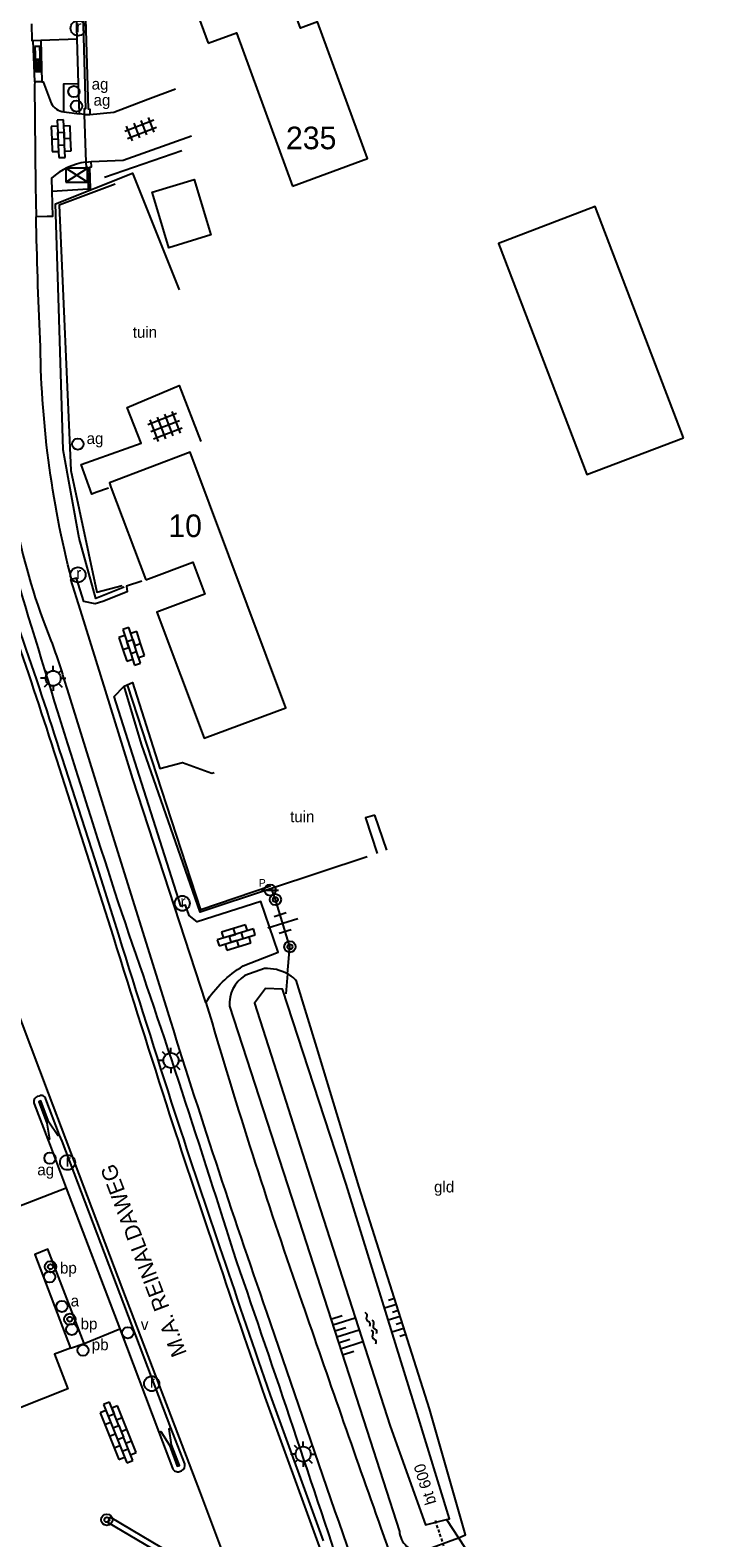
# Model space of a CAD drawing. Header units: metres. Extents: x 121538 to 126242, y 445257 to 454505.
# Tile 7 of 83: x 125879 to 125932, y 446326 to 446446. Entities that reach past the tile are written whole.
import ezdxf
from ezdxf.enums import TextEntityAlignment as Align

# ---------------------------------------------------------------- set-up
doc = ezdxf.new("R2010")
doc.units = ezdxf.units.M
doc.linetypes.add('STIPPELFIJN', pattern=[0.375, 0.25, -0.125])
for name, color, linetype in [('B01_D', 8, 'Continuous'), ('B01_F', 8, 'Continuous'), ('SYMBD02', 8, 'Continuous'), ('SYMBD03', 8, 'Continuous'), ('SYMBD04', 8, 'Continuous'), ('SYMBD05', 8, 'Continuous'), ('TEK-D05', 8, 'Continuous'), ('TEK-D06', 8, 'Continuous'), ('TEK-D20', 7, 'Continuous'), ('TER-D03S', 8, 'Continuous'), ('TER-T01', 8, 'Continuous'), ('TER-T02', 8, 'RASTER'), ('TER-T03', 8, 'Continuous'), ('TER-T04', 8, 'HAAG'), ('TER-T09', 8, 'Continuous'), ('TOPOT14', 8, 'Continuous'), ('TOPOT18', 8, 'STIPPELFIJN'), ('TOPOT21', 8, 'Continuous'), ('TOPOT22', 8, 'Continuous'), ('TOPOT23', 8, 'Continuous'), ('TOPOT24', 8, 'Continuous'), ('TOPOT31', 8, 'Continuous'), ('WAT-T00', 8, 'Continuous'), ('WEG-T01', 8, 'Continuous'), ('WEG-T21', 8, 'Continuous'), ('Z02', 8, 'Continuous')]:
    doc.layers.add(name, color=color, linetype=linetype)
doc.styles.add('ISO', font='provutr.shx')
doc.linetypes.add('HAAG', pattern='A,0.25,-0.25,[151,BLOK.SHX,S=0.25,R=0,X=0,Y=0],-0.25,0.25', length=1)
doc.linetypes.add('RASTER', pattern='A,0.25,-0.25,[150,BLOK.SHX,S=0.25,R=0,X=0,Y=0],-0.25,0.25', length=1)

# ---------------------------------------------------------------- blocks, each defined once
blk = doc.blocks.new('tegels-m')
for p, q in [((-0.31, -1.23), (-0.31, 1.25)), ((0.31, -1.23), (0.31, 1.25)), ((0.62, 0.94), (-0.62, 0.94)), ((0.62, 0.31), (-0.62, 0.31)), ((0.62, -0.31), (-0.62, -0.31)), ((0.62, -0.94), (-0.62, -0.94))]:
    blk.add_line(p, q)
blk = doc.blocks.new('DRHEK')
at = {"linetype": 'Continuous'}
for p, q in [((1.25, 0), (-1.25, 0)), ((-0.5, 0.7), (0.5, 0.7)), ((-0.5, -0.7), (0.5, -0.7))]:
    blk.add_line(p, q, dxfattribs=at)
blk = doc.blocks.new('talud')
for p, q in [((0, 0.75), (0.5, 0.75)), ((0, 0.5), (1, 0.5)), ((0, 0.25), (0.5, 0.25)), ((0, 0), (1, 0)), ((0, -0.25), (0.5, -0.25)), ((0, -0.5), (1, -0.5)), ((0, -0.75), (0.5, -0.75))]:
    blk.add_line(p, q)
blk = doc.blocks.new('tegels-l')
for p, q in [((-0.62, -1.22), (-0.62, 1.22)), ((0, -1.22), (0, 1.22)), ((0.62, -1.22), (0.62, 1.22)), ((0.92, 0.95), (-0.92, 0.95)), ((0.92, 0.32), (-0.92, 0.32)), ((0.92, -0.3), (-0.92, -0.3)), ((0.92, -0.93), (-0.92, -0.93))]:
    blk.add_line(p, q)
blk = doc.blocks.new('water-m')
at = {"linetype": 'Continuous'}
for centre, start, end in [((-0.32, 1.12), 309.7446, 50.2554), ((-0.01, 0.75), 129.7446, 230.2554), ((-0.32, 0.37), 309.7446, 50.2554), ((0.32, 0.01), 129.7446, 230.2554), ((0, 0.38), 309.7446, 50.2554), ((-0.01, -0.74), 129.7446, 230.2554), ((-0.32, -0.37), 309.7446, 50.2554), ((-0.32, -1.12), 309.7446, 50.2554), ((0, -0.37), 309.7446, 50.2554)]:
    blk.add_arc(centre, 0.244, start, end, dxfattribs=at)
blk = doc.blocks.new('Prov-grensst')
blk.add_line((-0.67, 0), (0.67, 0))
blk.add_circle((0, 0), 0.45)
at = {"style": 'ISO'}
blk.add_text('P', height=0.6, dxfattribs=at).set_placement((-0.61, 0.58), align=Align.MIDDLE)
blk = doc.blocks.new('paal')
for radius in [0.45, 0.2]:
    blk.add_circle((0, 0), radius)
blk = doc.blocks.new('lichtmast')
for p, q in [((-0.6, 0), (-1, 0)), ((-0.71, 0.71), (-0.42, 0.42)), ((0, 0.6), (0, 1)), ((0.42, 0.42), (0.71, 0.71)), ((0.6, 0), (1, 0)), ((-0.42, -0.42), (-0.71, -0.71)), ((0, -0.6), (0, -1)), ((0.42, -0.42), (0.71, -0.71))]:
    blk.add_line(p, q)
blk.add_circle((0, 0), 0.6)
blk = doc.blocks.new('peilbuis')
blk.add_circle((0, 0), 0.45)
at = {"style": 'ISO'}
blk.add_attdef('PEILBUIS', (0.7, 0), '', height=0.9, dxfattribs=at)
blk = doc.blocks.new('schk')
for p, q in [((-0.86, -0.56), (0.86, 0.56)), ((0.86, 0.56), (-0.86, 0.56)), ((-0.86, 0.56), (-0.86, -0.56)), ((0.86, -0.56), (-0.86, 0.56)), ((0.86, -0.56), (0.86, 0.56)), ((-0.86, -0.56), (0.86, -0.56))]:
    blk.add_line(p, q)
blk = doc.blocks.new('brandstofpomp')
blk.add_circle((0, 0), 0.45)
at = {"style": 'ISO'}
blk.add_attdef('BRANDSTOFPOMT', (0.7, 0), '', height=0.9, dxfattribs=at)
blk = doc.blocks.new('afsl-gas')
blk.add_circle((0, 0), 0.45)
at = {"style": 'ISO'}
blk.add_attdef('AFSL-GAS', (0.7, 0), '', height=0.9, dxfattribs=at)
blk = doc.blocks.new('afsluiter')
blk.add_circle((0, 0), 0.45)
at = {"style": 'ISO'}
blk.add_attdef('AFSLUITER', (0.7, 0), '', height=0.9, dxfattribs=at)
blk = doc.blocks.new('verklikker')
blk.add_circle((0, 0), 0.45)
at = {"style": 'ISO'}
blk.add_attdef('VERKLIKKER', (0.7, 0), '', height=0.9, dxfattribs=at)
blk = doc.blocks.new('kolk')
blk.add_circle((0, 0), 0.6)
at = {"style": 'ISO'}
blk.add_text('r', height=0.933, dxfattribs=at).set_placement((0.06, -0.33), align=Align.CENTER)
blk = doc.blocks.new('klinkers-l')
at = {"linetype": 'Continuous'}
for p, q in [((0.25, 1.5), (-0.25, 1.5)), ((-0.25, 1.5), (-0.25, 0.5)), ((0.25, 0.5), (0.25, 1.5)), ((-0.25, 1), (-0.75, 1)), ((-0.75, 1), (-0.75, 0)), ((-0.25, 0), (-0.75, 0)), ((-0.75, 0), (-0.75, -1)), ((0.25, 0.5), (-0.25, 0.5)), ((-0.25, 0.5), (-0.25, -0.5)), ((0.75, 1), (0.25, 1)), ((0.25, -0.5), (0.25, 0.5)), ((0.75, 0), (0.75, 1)), ((-0.75, -1), (-0.25, -1)), ((-0.25, -0.5), (-0.25, 0)), ((0.25, -0.5), (-0.25, -0.5)), ((-0.25, -0.5), (-0.25, -1.5)), ((0.75, 0), (0.25, 0)), ((0.25, 0), (0.25, -0.5)), ((0.25, -1.5), (0.25, -0.5)), ((0.25, -1), (0.75, -1)), ((0.75, -1), (0.75, 0)), ((-0.25, -1.5), (0.25, -1.5))]:
    blk.add_line(p, q, dxfattribs=at)
blk = doc.blocks.new('klinkers-xl')
at = {"linetype": 'Continuous'}
for p, q in [((0.25, 2.5), (-0.25, 2.5)), ((-0.25, 2.5), (-0.25, 1.5)), ((0.25, 1.5), (0.25, 2.5)), ((-0.25, 2), (-0.75, 2)), ((-0.75, 2), (-0.75, 1)), ((-0.25, 1.5), (0.25, 1.5)), ((-0.25, 1.5), (-0.25, 0.5)), ((0.75, 2), (0.25, 2)), ((0.25, 2), (0.25, 1.5)), ((0.25, 0.5), (0.25, 1.5)), ((0.75, 1), (0.75, 2)), ((-0.75, 1), (-0.75, 0)), ((-0.75, 1), (-0.25, 1)), ((-0.75, 0), (-0.25, 0)), ((-0.75, 0), (-0.75, -1)), ((-0.25, 0.5), (0.25, 0.5)), ((-0.25, 0.5), (-0.25, -0.5)), ((0.25, 1), (0.75, 1)), ((0.25, 0.5), (0.25, 0)), ((0.25, 0), (0.75, 0)), ((0.25, 0), (0.25, -0.5)), ((0.75, 0), (0.75, 1)), ((0.75, -1), (0.75, 0)), ((-0.75, -1), (-0.75, -2)), ((-0.75, -1), (-0.25, -1)), ((-0.25, -0.5), (0.25, -0.5)), ((-0.25, -0.5), (-0.25, -1.5)), ((0.25, -1.5), (0.25, -0.5)), ((0.25, -1), (0.75, -1)), ((0.75, -2), (0.75, -1)), ((-0.75, -2), (-0.25, -2)), ((-0.25, -1.5), (0.25, -1.5)), ((-0.25, -1.5), (-0.25, -2.5)), ((0.25, -2.5), (0.25, -1.5)), ((0.25, -2), (0.75, -2)), ((-0.25, -2.5), (0.25, -2.5))]:
    blk.add_line(p, q, dxfattribs=at)
blk = doc.blocks.new('bermverhardingblok-s')
at = {"linetype": 'Continuous'}
for p, q in [((-0.2, 1), (-0.2, -1)), ((-0.2, 1), (0.2, 1)), ((0.2, 1), (-0.2, 1)), ((0.2, 0), (-0.2, 0)), ((0.2, -1), (0.2, 1)), ((-0.2, -1), (0.2, -1))]:
    blk.add_line(p, q, dxfattribs=at)
for points in [[(0.1, 0.1), (0.1, 0.9), (-0.1, 0.9), (-0.1, 0.1)], [(0, 0.2), (0, 0.8), (0, 0.8), (0, 0.2)]]:
    blk.add_lwpolyline(points, close=True, dxfattribs=at)

msp = doc.modelspace()

# ---------------------------------------------------------------- linework, layer by layer
at = {"layer": 'B01_D'}
for points in [[(125899.41, 446433.62), (125905.38, 446435.81), (125901.4, 446446.69), (125900.04, 446446.19), (125895.33, 446459.07), (125888.4, 446456.53), (125889.18, 446454.39), (125887.62, 446453.82), (125888.76, 446450.71), (125890.39, 446451.3), (125892.7, 446445)], [(125892.7, 446445), (125894.94, 446445.82), (125899.41, 446433.62)], [(125930.56, 446413.57), (125923.52, 446431.98), (125915.83, 446429.04), (125922.87, 446410.63), (125930.56, 446413.57)], [(125887.73, 446402.25), (125891.48, 446403.66), (125892.43, 446401.11), (125888.61, 446399.68), (125892.38, 446389.63), (125898.87, 446392.05), (125891.26, 446412.41), (125884.82, 446409.97), (125884.95, 446409.63)], [(125884.95, 446409.63), (125887.73, 446402.25)]]:
    msp.add_lwpolyline(points, dxfattribs=at)
at = {"layer": 'B01_F'}
msp.add_lwpolyline([(125892.59, 446430.8), (125892.91, 446429.72), (125889.56, 446428.71), (125888.73, 446431.47), (125888.23, 446433.14), (125891.58, 446434.15), (125892.59, 446430.8)], dxfattribs=at)
at = {"layer": 'TER-T01'}
for points in [[(125885.27, 446457.78), (125885.3, 446457.58), (125882.64, 446456.81), (125883.14, 446439.78), (125883.27, 446439.74), (125883.27, 446439.33)], [(125882.94, 446435.53), (125882.97, 446435.11), (125883.08, 446435.11), (125883.12, 446433.4)], [(125883.12, 446433.4), (125883.32, 446433.43), (125883.27, 446435.13), (125883.4, 446435.14), (125883.37, 446435.57)]]:
    msp.add_lwpolyline(points, dxfattribs=at)
at = {"layer": 'TER-T02', "flags": 128}
for points in [[(125885.99, 446401.66), (125883.74, 446400.76), (125882.41, 446405.56), (125881.15, 446412.6), (125880.8, 446423.89), (125880.53, 446432.2), (125886.66, 446434.65), (125890.39, 446425.34)], [(125897.75, 446377.66), (125892.05, 446375.79), (125887.38, 446389.17), (125886.01, 446393.78)], [(125905.37, 446380.2), (125897.75, 446377.66)], [(125899.02, 446370.86), (125898.88, 446369.27)], [(125911.68, 446327.41), (125912.63, 446325.96)], [(125912.63, 446325.96), (125914.71, 446322.79), (125916.1, 446319.25), (125916.41, 446313.93)]]:
    msp.add_lwpolyline(points, dxfattribs=at)
at = {"layer": 'TER-T03'}
msp.add_lwpolyline([(125899.02, 446370.86), (125899.21, 446373.03), (125898.05, 446376.78), (125897.75, 446377.66)], dxfattribs=at)
at = {"layer": 'TER-T04', "flags": 128}
for points in [[(125890.59, 446436.42), (125884.43, 446434.29)], [(125885.28, 446433.77), (125880.81, 446432.09), (125881.74, 446410.95), (125883.82, 446401.26), (125885.83, 446401.81)], [(125897.66, 446377.85), (125892.12, 446375.98), (125886.3, 446393.8)]]:
    msp.add_lwpolyline(points, dxfattribs=at)
msp.add_lwpolyline([(125874.53, 446435.09), (125875.42, 446418.26, 0.054499), (125877.34, 446402.69, 0.005485), (125885.78, 446375.76, -0.007508), (125894.65, 446348.83, -0.003336), (125903.62, 446322.18), (125905.37, 446317.34)], format="xyb", dxfattribs=at)
at = {"layer": 'TER-T09'}
msp.add_lwpolyline([(125905.96, 446383.51), (125905.22, 446383.29), (125906.16, 446380.46)], dxfattribs=at)
for points in [[(125899.02, 446370.86, 0.141912), (125897.18, 446371.29), (125895.6, 446370.73, 0.270045), (125894.39, 446368.29), (125896.09, 446363.07), (125899.66, 446352.09), (125905.33, 446334.52), (125907.93, 446326.45, 0.423955), (125909.73, 446324.89), (125912.63, 446325.96)], [(125912.63, 446325.96), (125913.2, 446326.18), (125910.32, 446336.23), (125904.73, 446353.88), (125901.34, 446365), (125899.71, 446370.36, 0.062835), (125899.02, 446370.86)]]:
    msp.add_lwpolyline(points, format="xyb", dxfattribs=at)
at = {"layer": 'TOPOT18'}
msp.add_line((125915.88, 446312.15), (125910.76, 446327.44), dxfattribs=at)
at = {"layer": 'WAT-T00'}
msp.add_lwpolyline([(125906.93, 446380.72), (125905.96, 446383.51)], dxfattribs=at)
msp.add_lwpolyline([(125911.68, 446327.41), (125911.93, 446327.47), (125909.34, 446335.86), (125903.68, 446354.13), (125900.27, 446364.6), (125898.62, 446369.65), (125897.27, 446369.7), (125896.39, 446368.53), (125897.92, 446363.74), (125901.38, 446352.89), (125907.2, 446334.84), (125910, 446326.99)], close=True, dxfattribs=at)
at = {"layer": 'WEG-T01'}
for points in [[(125882.26, 446445.35), (125881.9, 446457.21), (125894.1, 446460.62)], [(125885.27, 446457.78), (125882.43, 446456.97), (125882.91, 446439.77), (125882.8, 446439.77), (125882.81, 446439.31)], [(125878.63, 446446.55), (125878.64, 446445.2), (125878.76, 446445.2)], [(125878.76, 446445.2), (125879.36, 446445.23)], [(125878.87, 446441.91), (125878.76, 446445.2)], [(125879.36, 446445.23), (125882.26, 446445.35)], [(125879.36, 446445.23), (125879.45, 446441.92)], [(125882.37, 446441.78), (125882.26, 446445.35)], [(125878.87, 446441.91), (125878.86, 446441.64), (125878.94, 446433.62), (125878.99, 446431.17)], [(125879.45, 446441.92), (125878.87, 446441.91)], [(125881.18, 446439.52), (125881.19, 446441.76), (125882.37, 446441.78)], [(125882.45, 446439.38), (125882.37, 446441.78)], [(125883.27, 446439.33), (125885.18, 446439.51), (125887.89, 446440.53), (125890.08, 446441.35)], [(125881.18, 446439.52), (125882.45, 446439.38)], [(125882.81, 446439.31), (125882.45, 446439.38)], [(125882.81, 446439.31), (125883.27, 446439.33)], [(125882.81, 446439.31), (125882.94, 446435.53)], [(125883.37, 446435.57), (125885.91, 446435.68), (125891.37, 446437.61)], [(125882.94, 446435.53), (125883.37, 446435.57)], [(125880.23, 446433.2), (125880.3, 446431.2), (125879.86, 446431.19), (125878.99, 446431.17)], [(125880.23, 446433.2), (125883.12, 446433.4)], [(125884.74, 446409.55), (125883.75, 446409.2), (125883.43, 446409.08), (125882.58, 446411.43), (125887.35, 446413.15), (125886.23, 446415.98), (125890.38, 446417.72), (125892.11, 446413.26)], [(125892.51, 446368.6), (125886.7, 446386.41), (125884.51, 446393.44), (125882.51, 446399.84), (125881.74, 446402.28), (125881.81, 446402.28)], [(125887.4, 446402.14), (125886.19, 446401.74), (125886.23, 446401.31), (125884.3, 446400.53), (125883.7, 446400.35), (125882.79, 446400.52), (125882.19, 446402.38), (125881.81, 446402.28)], [(125898.7, 446311.93), (125895.51, 446320.4), (125892.07, 446329.53), (125885.89, 446345.74), (125881.37, 446357.65), (125879.96, 446361.37), (125875.8, 446372.35), (125873.59, 446378.24), (125867.52, 446394.02), (125866.6, 446396.39)], [(125886.01, 446393.78), (125886.66, 446394.08), (125888.84, 446387.22), (125890.65, 446387.71), (125892.99, 446386.85), (125893.16, 446386.92)], [(125889.73, 446334.71), (125881.05, 446357.53), (125880.86, 446358.03)], [(125879.93, 446357.67), (125880.11, 446357.19), (125881.39, 446353.81)], [(125881.39, 446353.81), (125872.24, 446350.27), (125873.72, 446346.46), (125872.26, 446345.91)], [(125881.39, 446353.81), (125885.65, 446342.6)], [(125882.82, 446341.44), (125879.91, 446348.93), (125878.89, 446348.52), (125881.72, 446341.05)], [(125882.82, 446341.44), (125885.65, 446342.6)], [(125885.65, 446342.6), (125888.77, 446334.36)], [(125881.72, 446341.05), (125880.44, 446340.59), (125881.51, 446337.81), (125875.81, 446335.57)], [(125881.72, 446341.05), (125882.82, 446341.44)]]:
    msp.add_lwpolyline(points, dxfattribs=at)
for points in [[(125879.45, 446441.92), (125879.55, 446441.92), (125880.19, 446440.21, 0.237492), (125881.18, 446439.52, -0.237492)], [(125875.49, 446435.48), (125875.78, 446430.89), (125876.11, 446426.16), (125876.6, 446416.2, 0.102075), (125880.17, 446397.42, -0.015567), (125881.45, 446393.52), (125884.71, 446383.08), (125889.45, 446367.86, 0.0084), (125897.34, 446343.93, 0.00283), (125907.64, 446314.2, 0.005952), (125912.4, 446301.16), (125926.98, 446262.55), (125941.29, 446224.63), (125956.01, 446185.7), (125969.83, 446148.83, -0.002399), (125977.91, 446127.33, -0.000584), (125979.85, 446122.08, -0.00694), (125989.25, 446095.66, -0.014569), (125997.55, 446068.42, -0.00394), (126004.93, 446040.54, -0.006978), (126007.69, 446029.22, -0.088687), (126007.73, 446027.59, 0.088687)], [(125882.94, 446435.53, 0.141443), (125880.2, 446434.25), (125880.23, 446433.2)], [(125881.81, 446402.28, -0.061991), (125879.32, 446421.43, -0.008748), (125878.99, 446431.17, 0.008748)], [(125865.92, 446429.48), (125866.35, 446429.61), (125866.98, 446427.93), (125869.74, 446420.49, -0.002085), (125876.13, 446402.56), (125877.74, 446397.97, -0.007233), (125881.03, 446388.09), (125883.65, 446379.96), (125885.54, 446373.97, 0.001441), (125890.04, 446359.77, 0.003519), (125893.84, 446348.43, 0.003117), (125897.64, 446337.31), (125901.85, 446325.7)], [(125865.92, 446429.48), (125869.31, 446420.34, -0.002085), (125875.7, 446402.41), (125877.31, 446397.83, -0.007234), (125880.6, 446387.95), (125883.22, 446379.83), (125885.11, 446373.84, 0.001441), (125889.62, 446359.64, 0.003519), (125893.41, 446348.29, 0.003117), (125897.21, 446337.16), (125901.43, 446325.55), (125906.7, 446311.1), (125925.04, 446262.38), (125958.59, 446173.64), (125964.32, 446158.47, -0.003897), (125973.08, 446134.9, -0.001171), (125976.12, 446126.58, -0.001756), (125980.6, 446114.08, -0.003588), (125987.98, 446093.17), (125991.63, 446081.77, -0.008094), (125998.34, 446058.16, -0.00817), (126004.17, 446034.86), (126006.27, 446026.14)], [(125892.51, 446368.6, -0.11507), (125895.48, 446371.5), (125898.28, 446372.61), (125896.9, 446376.64), (125891.81, 446375), (125891.18, 446375.52), (125890.89, 446376.35), (125890.51, 446376.27), (125885.2, 446392.96), (125885.98, 446393.77), (125886.01, 446393.78)], [(125892.51, 446368.6), (125893, 446366.97, 0.012625), (125900.16, 446344.71, 0.001905), (125906.45, 446326.72), (125907.7, 446323.23)], [(125880.86, 446358.03), (125879.77, 446360.89, 0.460953), (125879.22, 446361.14), (125879.07, 446361.09, 0.421923), (125878.84, 446360.52), (125879.93, 446357.67)], [(125888.77, 446334.36), (125889.85, 446331.5, 0.425), (125890.41, 446331.24), (125890.57, 446331.29, 0.398363), (125890.82, 446331.85), (125889.73, 446334.71)], [(125895.88, 446319.34, 0.183927), (125892.33, 446323.25), (125890.7, 446324.13), (125884.89, 446327.59), (125884.66, 446327.2), (125889.92, 446324.09)]]:
    msp.add_lwpolyline(points, format="xyb", dxfattribs=at)
at = {"layer": 'WEG-T21'}
for points in [[(125880.86, 446358.03), (125880.71, 446357.99), (125880, 446359.05), (125879.37, 446360.75), (125879.21, 446360.67), (125879.84, 446358.97), (125880.05, 446357.7), (125879.93, 446357.67)], [(125888.77, 446334.36), (125888.92, 446334.42), (125889.62, 446333.32), (125890.23, 446331.66), (125890.4, 446331.7), (125889.77, 446333.36), (125889.59, 446334.64), (125889.73, 446334.71)]]:
    msp.add_lwpolyline(points, dxfattribs=at)

# ---------------------------------------------------------------- block references
at = {"layer": 'SYMBD02'}
for name, p, rotation in [('bermverhardingblok-s', (125879.12, 446443.73), 181.7340177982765), ('klinkers-l', (125880.98, 446437.39), 182.338250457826), ('klinkers-l', (125886.6, 446396.95), 198.3448861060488), ('klinkers-l', (125894.93, 446373.77), 286.8199563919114), ('klinkers-xl', (125885.52, 446334.33), 21.76463289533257)]:
    msp.add_blockref(name, p, dxfattribs=dict(at, rotation=rotation))
at = {"layer": 'SYMBD03'}
for name, p, rotation in [('tegels-m', (125887.3, 446438.15), 291.3838739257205), ('tegels-l', (125889.26, 446414.47), 111.1794000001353)]:
    msp.add_blockref(name, p, dxfattribs=dict(at, rotation=rotation))
at = {"layer": 'SYMBD04', "yscale": 2}
for p, xscale, zscale, rotation in [((125907.99, 446343.57), 0.9978383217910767, 0.9978383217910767, 197.1976554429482), ((125902.93, 446341.95), 1.880051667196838, 1.880051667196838, 17.87034959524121)]:
    msp.add_blockref('talud', p, dxfattribs=dict(at, xscale=xscale, zscale=zscale, rotation=rotation))
at = {"layer": 'SYMBD05', "rotation": 18.79019416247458}
msp.add_blockref('water-m', (125905.78, 446342.7), dxfattribs=at)
at = {"layer": 'TER-D03S', "rotation": 197.1992044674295}
msp.add_blockref('DRHEK', (125898.63, 446374.9), dxfattribs=at)
at = {"layer": 'TOPOT14'}
msp.add_blockref('schk', (125882.21, 446434.48), dxfattribs=at)
at = {"layer": 'TOPOT21'}
for p in [(125880.34, 446394.41), (125889.73, 446363.97), (125900.26, 446332.61)]:
    msp.add_blockref('lichtmast', p, dxfattribs=at)
at = {"layer": 'TOPOT22'}
for name, p in [('Prov-grensst', (125897.62, 446377.54)), ('paal', (125898.05, 446376.78)), ('paal', (125899.21, 446373.03)), ('paal', (125880.13, 446347.54)), ('paal', (125881.67, 446343.36)), ('paal', (125884.62, 446327.39))]:
    msp.add_blockref(name, p, dxfattribs=at)
at = {"layer": 'TOPOT23'}
for p in [(125882.33, 446446.19), (125882.32, 446402.65), (125890.63, 446376.49), (125881.49, 446355.85), (125888.19, 446338.23)]:
    msp.add_blockref('kolk', p, dxfattribs=at)
at = {"layer": 'TOPOT24'}
ref = msp.add_blockref('afsl-gas', (125882, 446441.14), dxfattribs=at)
ref.add_attrib('AFSL-GAS', 'ag', (125883.41, 446441.3), dxfattribs={"height": 0.9, "style": 'ISO'})
ref = msp.add_blockref('afsl-gas', (125882.2, 446439.99), dxfattribs=at)
ref.add_attrib('AFSL-GAS', 'ag', (125883.56, 446440.02), dxfattribs={"height": 0.9, "style": 'ISO'})
ref = msp.add_blockref('afsl-gas', (125882.31, 446413.07), dxfattribs=at)
ref.add_attrib('AFSL-GAS', 'ag', (125883.01, 446413.07), dxfattribs={"height": 0.9, "style": 'ISO'})
ref = msp.add_blockref('afsl-gas', (125880.09, 446356.19), dxfattribs=at)
ref.add_attrib('AFSL-GAS', 'ag', (125879.08, 446354.82), dxfattribs={"height": 0.9, "style": 'ISO'})
ref = msp.add_blockref('brandstofpomp', (125880.06, 446346.73), dxfattribs=at)
ref.add_attrib('BRANDSTOFPOMT', 'bp', (125880.89, 446347), dxfattribs={"height": 0.9, "style": 'ISO'})
ref = msp.add_blockref('afsluiter', (125881.04, 446344.38), dxfattribs=at)
ref.add_attrib('AFSLUITER', 'a', (125881.74, 446344.38), dxfattribs={"height": 0.9, "style": 'ISO'})
ref = msp.add_blockref('brandstofpomp', (125881.83, 446342.55), dxfattribs=at)
ref.add_attrib('BRANDSTOFPOMT', 'bp', (125882.53, 446342.55), dxfattribs={"height": 0.9, "style": 'ISO'})
ref = msp.add_blockref('peilbuis', (125882.72, 446340.89), dxfattribs=at)
ref.add_attrib('PEILBUIS', 'pb', (125883.42, 446340.89), dxfattribs={"height": 0.9, "style": 'ISO'})
at = {"layer": 'TOPOT31'}
ref = msp.add_blockref('verklikker', (125886.29, 446342.28), dxfattribs=at)
ref.add_attrib('VERKLIKKER', 'v', (125887.33, 446342.49), dxfattribs={"height": 0.9, "style": 'ISO'})

# ---------------------------------------------------------------- texts
at = {"layer": 'TEK-D05', "style": 'ISO'}
for s, p in [('tuin', (125886.68, 446421.53)), ('tuin', (125899.22, 446382.95)), ('gld', (125910.69, 446353.46))]:
    msp.add_text(s, height=0.9, dxfattribs=at).set_placement(p)
at = {"layer": 'TEK-D06', "style": 'ISO'}
msp.add_text('M.A. REINALDAWEG', height=1.25, rotation=110.8278, dxfattribs=at).set_placement((125887.54, 446348.03), align=Align.MIDDLE)
at = {"layer": 'TEK-D20', "style": 'ISO'}
msp.add_text('bt 600', height=0.9, rotation=106.8133, dxfattribs=at).set_placement((125910.88, 446328.74))
at = {"layer": 'Z02', "style": 'ISO'}
for s, p in [('235', (125898.89, 446436.55)), ('10', (125889.52, 446405.66))]:
    msp.add_text(s, height=1.8, dxfattribs=at).set_placement(p)

doc.saveas('drawing.dxf')
